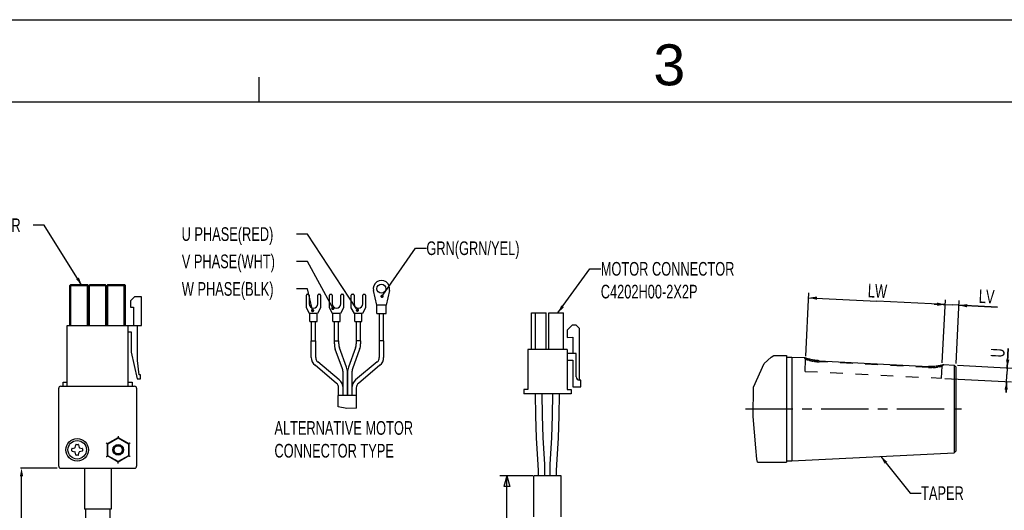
# Model space of a CAD drawing. Header units: millimetres. Extents: x -184 to 446, y -153 to 293.
# Tile 13 of 14: x 87 to 267, y 203 to 293. Entities that reach past the tile are written whole.
import ezdxf
from ezdxf.enums import TextEntityAlignment as Align

# ---------------------------------------------------------------- set-up
doc = ezdxf.new("R2010")
doc.units = ezdxf.units.MM
doc.header["$LTSCALE"] = 23.1
doc.linetypes.add('CENTER', pattern=[0.6, 0.375, -0.075, 0.075, -0.075])
doc.linetypes.add('HIDDEN', pattern=[0.2, 0.1, -0.1])
doc.layers.get('0').update_dxf_attribs({"linetype": 'CONTINUOUS'})
for name, color, linetype in [('02___PRT_ALL_AXES', 7, 'CONTINUOUS'), ('7_ALL_FEATURES', 7, 'CONTINUOUS'), ('DEFAULT_1', 7, 'CENTER'), ('DEFAULT_2', 8, 'HIDDEN'), ('DRAWING FRAME', 1, 'CONTINUOUS')]:
    doc.layers.add(name, color=color, linetype=linetype)
doc.styles.add('ARIAL', font='ARIAL.TTF')
doc.styles.get("Standard").update_dxf_attribs({"font": 'txt', "width": 0.7})
doc.dimstyles.new('DIMSTYLE_6', dxfattribs={"dimtxt": 2.5, "dimasz": 1.5, "dimexe": 0.18, "dimexo": 0.0625, "dimgap": 0.09, "dimtad": 1, "dimdsep": 46, "dimtxsty": 'Standard', "dimblk": '_FILLED', "dimblk1": '_FILLED', "dimblk2": '_FILLED', "dimcen": 0.09, "dimadec": 0, "dimazin": 0, "dimtp": 0.01, "dimtm": 0.01, "dimtfac": 1, "dimtofl": 0, "dimtmove": 0, "dimatfit": 3, "dimldrblk": '_FILLED', "dimfxl": 0, "dimtolj": 1, "dimarcsym": 0})

# ---------------------------------------------------------------- blocks, each defined once
blk = doc.blocks.new('_FILLED')
at = {"color": 0, "linetype": 'ByBlock'}
blk.add_solid([(0, 0), (-1, 0.2), (-1, -0.2)], dxfattribs=at)
blk = doc.blocks.new('*D11')
at = {"color": 7, "linetype": 'Continuous'}
for p, q in [((263.19, 254.36), (263.77, 265.92)), ((263.73, 265.02), (276.21, 264.39)), ((288.7, 263.77), (276.21, 264.39)), ((288.16, 253.11), (288.74, 264.67))]:
    blk.add_line(p, q, dxfattribs=at)
at = {"color": 7, "linetype": 'Continuous', "xscale": 1.5, "yscale": 1.5, "zscale": 1.5}
for p, rotation in [((263.73, 265.02), 177.1375947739), ((288.7, 263.77), 357.1375947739)]:
    blk.add_blockref('_FILLED', p, dxfattribs=dict(at, rotation=rotation))
at = {"color": 7, "linetype": 'Continuous', "width": 0.7}
blk.add_text('LW', height=2.5, rotation=-2.8624, dxfattribs=at).set_placement((274.49, 265.11))
blk = doc.blocks.new('*D12')
at = {"color": 7, "linetype": 'Continuous'}
for p, q in [((288.7, 263.77), (286.7, 263.87)), ((286.7, 263.87), (289.95, 263.71)), ((288.16, 253.11), (288.74, 264.67)), ((298.25, 263.29), (289.95, 263.71)), ((290.67, 252.98), (291.25, 264.54)), ((291.21, 263.64), (298.25, 263.29))]:
    blk.add_line(p, q, dxfattribs=at)
at = {"color": 7, "linetype": 'Continuous', "xscale": 1.5, "yscale": 1.5, "zscale": 1.5}
for p, rotation in [((288.7, 263.77), 357.1375947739), ((291.21, 263.64), 177.1375947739)]:
    blk.add_blockref('_FILLED', p, dxfattribs=dict(at, rotation=rotation))
at = {"color": 7, "linetype": 'Continuous', "width": 0.7}
blk.add_text('LV', height=2.5, rotation=-2.8624, dxfattribs=at).set_placement((294.78, 264.09))
blk = doc.blocks.new('*D13')
at = {"color": 7, "linetype": 'Continuous'}
for p, q in [((300.22, 255.76), (299.98, 250.96)), ((300.05, 252.21), (300.22, 255.76)), ((290.94, 252.67), (300.95, 252.17)), ((299.82, 247.72), (299.98, 250.96)), ((288.62, 250.28), (300.82, 249.67)), ((299.92, 249.72), (299.82, 247.72))]:
    blk.add_line(p, q, dxfattribs=at)
at = {"color": 7, "linetype": 'Continuous', "xscale": 1.5, "yscale": 1.5, "zscale": 1.5}
for p, rotation in [((300.05, 252.21), 267.1375947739), ((299.92, 249.72), 87.1375947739)]:
    blk.add_blockref('_FILLED', p, dxfattribs=dict(at, rotation=rotation))
at = {"color": 7, "linetype": 'Continuous', "width": 0.7}
blk.add_text('U', height=2.5, rotation=87.1376, dxfattribs=at).set_placement((299.51, 254.04))

msp = doc.modelspace()

# ---------------------------------------------------------------- linework, layer by layer
at = {"color": 7, "linetype": 'Continuous'}
for p, q in [((91.3991, 255.1027), (89.3991, 255.1027)), ((98.2803, 244.0971), (91.3991, 255.1027)), ((139.5239, 253.4809), (137.5239, 253.4809)), ((148.516, 239.8027), (139.5239, 253.4809)), ((153.3513, 242.3365), (159.2859, 250.8979)), ((159.2859, 250.8979), (161.2859, 250.8979)), ((139.5619, 248.4923), (137.5619, 248.4923)), ((144.0305, 240.1523), (139.5619, 248.4923)), ((185.3281, 239.0528), (191.1878, 247.1261)), ((191.1878, 247.1261), (193.1878, 247.1261)), ((96.2597, 244.2471), (96.1097, 244.0971)), ((96.1097, 236.7471), (96.1097, 244.0971)), ((96.2597, 244.0971), (96.1847, 244.1721)), ((96.2597, 244.2471), (99.3347, 244.2471)), ((96.2597, 236.7471), (96.2597, 244.0971)), ((96.2597, 244.0971), (99.3347, 244.0971)), ((99.4847, 244.0971), (99.3347, 244.2471)), ((99.4097, 244.1721), (99.3347, 244.0971)), ((99.3347, 236.7471), (99.3347, 244.0971)), ((99.4847, 236.7471), (99.4847, 244.0971)), ((99.6722, 244.0971), (99.8222, 244.2471)), ((99.6722, 244.0971), (102.6722, 244.0971)), ((99.8223, 244.2471), (102.5221, 244.2471)), ((102.6722, 244.0971), (102.5222, 244.2471)), ((103.0097, 244.2471), (102.8597, 244.0971)), ((102.8597, 236.7471), (102.8597, 244.0971)), ((103.0097, 244.0971), (102.9347, 244.1721)), ((103.0097, 244.2471), (106.0847, 244.2471)), ((103.0097, 236.7471), (103.0097, 244.0971)), ((103.0097, 244.0971), (106.0847, 244.0971)), ((103.0472, 244.0971), (103.1972, 244.2471)), ((106.0472, 244.0971), (105.8972, 244.2471)), ((106.2347, 244.0971), (106.0847, 244.2471)), ((106.1597, 244.1721), (106.0847, 244.0971)), ((106.0847, 236.7471), (106.0847, 244.0971)), ((106.2347, 236.7471), (106.2347, 244.0971)), ((139.5634, 243.4546), (137.5634, 243.4546)), ((140.4136, 239.7803), (139.5634, 243.4546)), ((107.9222, 241.9922), (107.1722, 241.2422)), ((109.1972, 241.9922), (107.9222, 241.9922)), ((109.1972, 236.7422), (109.1972, 241.9922)), ((139.343, 239.9842), (139.343, 242.3342)), ((139.493, 242.4842), (139.693, 242.4842)), ((139.843, 242.3342), (139.843, 240.7342)), ((141.443, 240.7342), (141.443, 242.3342)), ((141.593, 242.4842), (141.793, 242.4842)), ((141.943, 242.3342), (141.943, 239.9842)), ((143.558, 239.9842), (143.558, 242.3342)), ((143.708, 242.4842), (143.908, 242.4842)), ((144.058, 242.3342), (144.058, 240.7342)), ((145.658, 240.7342), (145.658, 242.3342)), ((145.808, 242.4842), (146.008, 242.4842)), ((146.158, 242.3342), (146.158, 239.9842)), ((147.558, 239.9842), (147.558, 242.3342)), ((147.708, 242.4842), (147.908, 242.4842)), ((148.058, 242.3342), (148.058, 240.7342)), ((149.658, 240.7342), (149.658, 242.3342)), ((149.808, 242.4842), (150.008, 242.4842)), ((150.158, 242.3342), (150.158, 239.9842)), ((107.1722, 241.2422), (107.1722, 240.1172)), ((107.1722, 240.1172), (107.6972, 240.1172)), ((107.6972, 240.1172), (107.6972, 236.7422)), ((95.6222, 225.6471), (95.6222, 236.7471)), ((95.6222, 236.7471), (106.7222, 236.7471)), ((106.7222, 225.6471), (106.7222, 236.7471)), ((106.7222, 236.7422), (109.1972, 236.7422)), ((108.4472, 230.3672), (108.4472, 236.7422)), ((106.7222, 235.6172), (107.3222, 235.6172)), ((107.3222, 235.6172), (107.3222, 231.8672)), ((140.243, 230.9296), (140.243, 233.9842)), ((141.043, 230.9296), (141.043, 233.9842)), ((144.458, 233.393), (144.458, 233.9842)), ((145.9263, 228.8474), (144.6328, 232.4012)), ((145.258, 233.393), (145.258, 233.9842)), ((146.6781, 229.121), (145.3846, 232.6748)), ((148.3313, 232.6748), (147.0378, 229.121)), ((149.0831, 232.4012), (147.7896, 228.8474)), ((148.458, 233.9842), (148.458, 233.393)), ((149.258, 233.9842), (149.258, 233.393)), ((152.673, 233.9842), (152.673, 230.9296)), ((153.473, 233.9842), (153.473, 230.9296)), ((107.3222, 231.8672), (108.3945, 226.9922)), ((223.0589, 229.792), (224.3538, 230.9531)), ((224.3538, 230.9531), (224.8195, 231.2457)), ((224.8195, 231.2457), (227.1268, 231.2457)), ((227.1268, 231.2457), (227.1268, 211.7457)), ((228.1268, 230.9957), (228.1268, 211.9957)), ((228.1268, 230.9957), (230.3614, 230.8839)), ((230.3705, 230.8808), (230.3614, 230.8839)), ((230.4302, 230.8599), (230.3705, 230.8808)), ((108.7695, 227.7422), (108.4472, 230.3672)), ((144.85, 226.1778), (140.9217, 229.4741)), ((145.3642, 226.7907), (141.4359, 230.0869)), ((152.28, 230.0869), (148.3517, 226.7907)), ((152.7942, 229.4741), (148.8659, 226.1778)), ((221.1206, 225.4659), (223.0589, 229.792)), ((233.137, 230.3156), (253.1095, 229.2632)), ((255.9295, 229.6055), (257.8271, 229.5107)), ((257.8271, 229.5107), (257.8271, 213.4807)), ((257.8271, 229.5107), (258.1268, 229.1957)), ((258.1268, 229.1957), (258.1268, 213.7957)), ((108.3945, 226.9922), (108.9945, 226.9922)), ((108.9945, 227.7422), (108.7695, 227.7422)), ((108.9945, 226.9922), (108.9945, 227.7422)), ((146.053, 223.9842), (146.053, 228.1292)), ((146.853, 223.9842), (146.853, 228.1292)), ((146.863, 228.1292), (146.863, 223.9842)), ((147.663, 228.1292), (147.663, 223.9842)), ((94.0472, 211.0221), (94.0472, 225.2721)), ((94.4222, 225.6471), (107.9222, 225.6471)), ((94.8722, 225.6471), (94.8722, 226.3971)), ((94.8722, 226.3971), (95.6222, 226.3971)), ((106.7222, 226.3971), (107.4722, 226.3971)), ((107.4722, 226.3971), (107.4722, 225.6471)), ((108.2972, 225.2721), (108.2972, 211.0221)), ((145.243, 223.9842), (145.243, 225.3352)), ((146.043, 223.9842), (146.043, 225.3352)), ((147.673, 225.3352), (147.673, 223.9842)), ((148.473, 225.3352), (148.473, 223.9842)), ((221.0285, 220.1353), (221.1206, 225.4659)), ((148.5329, 223.9842), (145.183, 223.9842)), ((145.183, 221.8572), (145.183, 223.9842)), ((148.533, 221.6346), (148.533, 223.9842)), ((146.7158, 221.5824), (145.183, 221.8572)), ((148.533, 221.6346), (146.7158, 221.5824)), ((221.5575, 214.3779), (221.0285, 220.1353)), ((102.9736, 215.1471), (104.9222, 216.2721)), ((104.9222, 216.2721), (106.8707, 215.1471)), ((96.5028, 214.2655), (96.9942, 214.3971)), ((97.0472, 214.4502), (97.1789, 214.9415)), ((97.2513, 214.9971), (97.5931, 214.9971)), ((97.6655, 214.9415), (97.7972, 214.4502)), ((97.8502, 214.3971), (98.3416, 214.2655)), ((102.9736, 212.8971), (102.9736, 215.1471)), ((106.8707, 215.1471), (106.8707, 212.8971)), ((221.7214, 212.3325), (221.5575, 214.3779)), ((96.4472, 213.8512), (96.4472, 214.193)), ((96.5028, 213.7788), (96.9942, 213.6471)), ((97.1789, 213.1027), (97.0472, 213.5941)), ((97.5931, 213.0471), (97.2513, 213.0471)), ((97.6655, 213.1027), (97.7972, 213.5941)), ((98.3416, 213.7788), (97.8502, 213.6471)), ((98.3972, 214.193), (98.3972, 213.8512)), ((104.9222, 211.7721), (102.9736, 212.8971)), ((106.8707, 212.8971), (104.9222, 211.7721)), ((228.1268, 211.9957), (257.8271, 213.4807)), ((244.407, 212.8097), (249.7755, 206.0949)), ((257.8271, 213.4807), (258.1268, 213.7957)), ((221.8388, 211.7457), (221.7214, 212.3325)), ((221.8388, 211.7457), (227.1268, 211.7457)), ((93.7597, 210.6471), (87.0643, 210.6471)), ((87.2443, 189.6471), (87.2443, 209.1471)), ((94.4222, 210.6471), (107.9222, 210.6471)), ((180.7285, 209.2778), (174.7318, 209.2778)), ((176.0035, 209.2778), (175.4663, 207.2778)), ((176.0035, 209.2778), (176.5407, 207.2778)), ((176.0035, 199.2153), (176.0035, 209.2778)), ((180.9285, 201.7778), (180.9285, 209.2778)), ((185.9535, 209.2778), (180.9285, 209.2778)), ((185.9535, 201.7778), (185.9535, 209.2778)), ((176.5407, 207.2778), (175.4663, 207.2778)), ((249.7755, 206.0949), (251.7755, 206.0949)), ((98.9222, 203.1471), (98.9222, 188.1471)), ((103.4222, 203.1471), (103.4222, 188.1471))]:
    msp.add_line(p, q, dxfattribs=at)
at = {"color": 7, "linetype": 'Continuous', "const_width": 0.3}
for points in [[(153.0304, 242.0899, 1), (153.3304, 242.0899, 1)], [(140.3313, 239.488, 1), (140.6313, 239.488, 1)], [(144.0221, 239.8879, 1), (144.3221, 239.8879, 1)], [(148.5308, 239.552, 1), (148.8308, 239.552, 1)]]:
    msp.add_lwpolyline(points, format="xyb", close=True, dxfattribs=at)
at = {"color": 7, "linetype": 'Continuous'}
for points in [[(230.9647, 230.6897), (230.8423, 230.7259), (230.7331, 230.7597), (230.6368, 230.7905), (230.5535, 230.818), (230.4842, 230.8414), (230.4302, 230.8599)], [(233.137, 230.3156), (232.9299, 230.3288), (232.7235, 230.3467), (232.5192, 230.3691), (232.3178, 230.3958), (232.1208, 230.4261), (231.93, 230.4596), (231.7467, 230.4954), (231.5715, 230.5332), (231.4051, 230.5722), (231.2476, 230.6119), (231.1003, 230.6514), (230.9647, 230.6897)], [(255.2671, 229.4386), (255.101, 229.4049), (254.9192, 229.3718), (254.7232, 229.3405), (254.5151, 229.3124), (254.2962, 229.2886), (254.0682, 229.2701), (253.8336, 229.2578), (253.5944, 229.2523), (253.3523, 229.2541), (253.1095, 229.2632)], [(255.9295, 229.6055), (255.8869, 229.5933), (255.8336, 229.5782), (255.7589, 229.5578), (255.6636, 229.5325), (255.549, 229.5034), (255.4167, 229.4718), (255.2671, 229.4386)], [(181.7339, 211.2464), (181.4394, 216.2371), (181.2974, 220.2552), (181.25, 224.2778)], [(182.6381, 216.2937), (182.497, 220.2835), (182.45, 224.2778)], [(183.9493, 211.3029), (184.2439, 216.2937), (184.3849, 220.2835), (184.432, 224.2778)], [(185.4425, 216.2371), (185.5846, 220.2552), (185.632, 224.2778)], [(182.9803, 209.2778), (182.9684, 210.2909), (182.9326, 211.3029), (182.6381, 216.2937)], [(185.1016, 209.2778), (185.1132, 210.2626), (185.148, 211.2464), (185.4425, 216.2371)], [(181.7803, 209.2778), (181.7687, 210.2626), (181.7339, 211.2464)], [(183.9016, 209.2778), (183.9136, 210.2909), (183.9493, 211.3029)]]:
    msp.add_lwpolyline(points, dxfattribs=at)
for centre, radius in [((97.4222, 214.0221), 2.0625), ((97.4222, 214.0221), 1.6875), ((104.9222, 214.0221), 0.9375), ((104.9222, 214.0221), 0.75)]:
    msp.add_circle(centre, radius, dxfattribs=at)
for centre, radius, start, end in [((139.493, 242.3342), 0.15, 90, 180), ((139.693, 242.3342), 0.15, 0, 90), ((141.593, 242.3342), 0.15, 90, 180), ((141.793, 242.3342), 0.15, 0, 90), ((143.708, 242.3342), 0.15, 90, 180), ((143.908, 242.3342), 0.15, 0, 90), ((145.808, 242.3342), 0.15, 90, 180), ((146.008, 242.3342), 0.15, 0, 90), ((147.708, 242.3342), 0.15, 90, 180), ((147.908, 242.3342), 0.15, 0, 90), ((149.808, 242.3342), 0.15, 90, 180), ((150.008, 242.3342), 0.15, 0, 90), ((147.358, 233.393), 2.9, 180, 200), ((147.358, 233.393), 2.1, 180, 200), ((146.358, 233.393), 2.1, 340, 0), ((146.358, 233.393), 2.9, 340, 0), ((142.143, 230.9296), 1.9, 180, 230), ((142.143, 230.9296), 1.1, 180, 230), ((151.573, 230.9296), 1.1, 310, 0), ((151.573, 230.9296), 1.9, 310, 0), ((143.953, 228.1292), 2.1, 0, 20), ((143.953, 228.1292), 2.9, 0, 20), ((149.763, 228.1292), 2.9, 160, 180), ((149.763, 228.1292), 2.1, 160, 180), ((94.4222, 225.2721), 0.375, 90, 180), ((107.9222, 225.2721), 0.375, 0, 90), ((144.143, 225.3352), 1.1, 0, 50), ((144.143, 225.3352), 1.9, 0, 50), ((149.573, 225.3352), 1.9, 130, 180), ((149.573, 225.3352), 1.1, 130, 180), ((96.9747, 214.4696), 0.075, 285, 345), ((97.2513, 214.9221), 0.075, 90, 165), ((97.5931, 214.9221), 0.075, 15, 90), ((97.8696, 214.4696), 0.075, 195, 255), ((96.5222, 214.193), 0.075, 105, 180), ((96.5222, 213.8512), 0.075, 180, 255), ((96.9747, 213.5747), 0.075, 15, 75), ((97.2513, 213.1221), 0.075, 195, 270), ((97.5931, 213.1221), 0.075, 270, 345), ((97.8696, 213.5747), 0.075, 105, 165), ((98.3222, 214.193), 0.075, 0, 75), ((98.3222, 213.8512), 0.075, 285, 360), ((94.4222, 211.0221), 0.375, 180, 270), ((107.9222, 211.0221), 0.375, 270, 0)]:
    msp.add_arc(centre, radius, start, end, dxfattribs=at)
for points, start_tangent, end_tangent in [([(104.9222, 216.5319), (104.9222, 216.4697), (104.9222, 216.4096), (104.9222, 216.3556), (104.9222, 216.3119), (104.9222, 216.2827), (104.9222, 216.2721)], (0, -1), (0, -1)), ([(102.7486, 215.277), (102.8025, 215.2459), (102.8546, 215.2159), (102.9013, 215.1889), (102.9392, 215.167), (102.9645, 215.1524), (102.9736, 215.1471)], (0.8660254, -0.5), (0.8660254, -0.5)), ([(107.0957, 215.277), (107.0419, 215.2459), (106.9898, 215.2159), (106.9431, 215.1889), (106.9052, 215.167), (106.8799, 215.1524), (106.8707, 215.1471)], (-0.8660254, -0.5), (-0.8660254, -0.5)), ([(102.7486, 212.7672), (102.8025, 212.7983), (102.8546, 212.8284), (102.9013, 212.8554), (102.9392, 212.8773), (102.9645, 212.8919), (102.9736, 212.8971)], (0.8660254, 0.5), (0.8660254, 0.5)), ([(107.0957, 212.7672), (107.0419, 212.7983), (106.9898, 212.8284), (106.9431, 212.8554), (106.9052, 212.8773), (106.8799, 212.8919), (106.8707, 212.8971)], (-0.8660254, 0.5), (-0.8660254, 0.5)), ([(104.9222, 211.5123), (104.9222, 211.5745), (104.9222, 211.6346), (104.9222, 211.6886), (104.9222, 211.7324), (104.9222, 211.7616), (104.9222, 211.7721)], (0, 1), (0, 1))]:
    msp.add_spline(points, degree=3, dxfattribs=dict(at, start_tangent=start_tangent, end_tangent=end_tangent))
for points in [[(97.2307, 245.2099), (98.2803, 244.0971), (97.7395, 245.528)], [(185.9664, 240.443), (185.3281, 239.0528), (186.452, 240.0905)], [(245.578, 211.8254), (244.407, 212.8097), (245.1093, 211.4508)]]:
    msp.add_solid(points, dxfattribs=at)
at = {"layer": '02___PRT_ALL_AXES', "color": 7, "linetype": 'Continuous'}
for p, q in [((99.6722, 236.7471), (99.6722, 244.0971)), ((102.6722, 236.7471), (102.6722, 244.0971)), ((103.0472, 236.7471), (103.0472, 244.0971)), ((106.0472, 236.7471), (106.0472, 244.0971)), ((152.198, 240.4842), (151.6081, 243.1615)), ((154.5378, 243.1615), (153.948, 240.4842)), ((139.9203, 238.9842), (139.343, 239.9842)), ((141.943, 239.9842), (141.3656, 238.9842)), ((144.1353, 238.9842), (143.558, 239.9842)), ((146.158, 239.9842), (145.5806, 238.9842)), ((148.1353, 238.9842), (147.558, 239.9842)), ((150.158, 239.9842), (149.5806, 238.9842)), ((153.948, 240.4842), (152.198, 240.4842)), ((152.198, 238.9842), (152.198, 240.4842)), ((153.948, 238.9842), (153.948, 240.4842)), ((141.3656, 238.9842), (139.9203, 238.9842)), ((139.993, 237.4842), (139.993, 238.9842)), ((141.293, 237.4842), (141.293, 238.9842)), ((145.5806, 238.9842), (144.1353, 238.9842)), ((144.208, 237.4842), (144.208, 238.9842)), ((145.508, 237.4842), (145.508, 238.9842)), ((149.5806, 238.9842), (148.1353, 238.9842)), ((148.208, 237.4842), (148.208, 238.9842)), ((149.508, 237.4842), (149.508, 238.9842)), ((152.198, 238.9842), (153.948, 238.9842)), ((152.698, 233.9842), (152.698, 238.9842)), ((153.448, 233.9842), (153.448, 238.9842)), ((139.993, 237.4842), (141.293, 237.4842)), ((140.268, 233.9842), (140.268, 237.4842)), ((141.018, 233.9842), (141.018, 237.4842)), ((144.208, 237.4842), (145.508, 237.4842)), ((144.483, 233.9842), (144.483, 237.4842)), ((145.233, 233.9842), (145.233, 237.4842)), ((148.208, 237.4842), (149.508, 237.4842)), ((148.483, 233.9842), (148.483, 237.4842)), ((149.233, 233.9842), (149.233, 237.4842)), ((140.243, 233.9842), (141.043, 233.9842)), ((144.458, 233.9842), (145.258, 233.9842)), ((149.258, 233.9842), (148.458, 233.9842)), ((153.473, 233.9842), (152.673, 233.9842)), ((227.1268, 230.9957), (228.1268, 230.9957)), ((103.0472, 215.1047), (104.9222, 216.1872)), ((104.9222, 216.1872), (106.7972, 215.1047)), ((103.0472, 212.9396), (103.0472, 215.1047)), ((106.7972, 215.1047), (106.7972, 212.9396)), ((104.9222, 211.8571), (103.0472, 212.9396)), ((106.7972, 212.9396), (104.9222, 211.8571)), ((227.1268, 211.9957), (228.1268, 211.9957)), ((98.7347, 210.6471), (98.7347, 203.1471)), ((103.6097, 210.6471), (103.6097, 203.1471)), ((103.6097, 203.1471), (98.7347, 203.1471))]:
    msp.add_line(p, q, dxfattribs=at)
for centre, radius in [((153.073, 243.4842), 0.825), ((104.9222, 214.0221), 0.975)]:
    msp.add_circle(centre, radius, dxfattribs=at)
for centre, radius, start, end in [((153.073, 243.4842), 1.5, 347.574803, 192.425197), ((140.643, 240.7342), 0.8, 180, 0), ((144.858, 240.7342), 0.8, 180, 0), ((148.858, 240.7342), 0.8, 180, 0)]:
    msp.add_arc(centre, radius, start, end, dxfattribs=at)
at = {"layer": '7_ALL_FEATURES', "color": 7, "linetype": 'Continuous'}
for p, q in [((180.516, 232.3778), (180.516, 239.0528)), ((180.516, 239.0528), (183.216, 239.0528)), ((181.266, 232.3778), (181.266, 239.0528)), ((183.216, 232.3778), (183.216, 239.0528)), ((183.666, 232.3778), (183.666, 239.0528)), ((183.666, 239.0528), (186.366, 239.0528)), ((186.366, 232.3778), (186.366, 239.0528)), ((187.941, 236.8028), (187.041, 235.9028)), ((187.041, 235.9028), (187.041, 234.5528)), ((188.691, 236.8028), (187.941, 236.8028)), ((189.291, 236.2028), (188.691, 236.8028)), ((189.291, 226.7528), (189.291, 236.2028)), ((187.041, 234.5528), (188.091, 234.6278)), ((188.091, 234.6278), (188.091, 231.6278)), ((179.841, 232.3778), (179.841, 225.0278)), ((187.041, 232.3778), (179.841, 232.3778)), ((187.041, 232.3778), (187.041, 225.0278)), ((188.691, 231.6278), (187.041, 231.6278)), ((188.691, 227.3528), (188.691, 231.6278)), ((187.041, 230.4278), (188.091, 230.4278)), ((188.091, 230.4278), (188.091, 225.5528)), ((188.091, 225.5528), (189.516, 225.5528)), ((189.516, 226.7528), (189.291, 226.7528)), ((189.516, 225.5528), (189.516, 226.7528)), ((179.091, 225.0278), (179.091, 224.2778)), ((179.841, 225.0278), (179.091, 225.0278)), ((187.791, 224.2778), (179.091, 224.2778)), ((187.041, 225.0278), (187.791, 225.0278)), ((187.791, 225.0278), (187.791, 224.2778))]:
    msp.add_line(p, q, dxfattribs=at)
msp.add_arc((189.291, 227.3528), 0.6, 180, 270, dxfattribs=at)
at = {"layer": 'DEFAULT_1', "color": 7, "linetype": 'CENTER'}
msp.add_line((219.6268, 221.4957), (259.1268, 221.4957), dxfattribs=at)
at = {"layer": 'DEFAULT_2', "color": 7, "linetype": 'HIDDEN'}
for p, q in [((230.3614, 230.8839), (230.6461, 230.5693)), ((230.3705, 230.8808), (230.3717, 230.8803)), ((230.5269, 230.8269), (230.5535, 230.818)), ((230.5362, 228.3721), (230.6461, 230.5693)), ((230.6196, 230.7962), (230.6368, 230.7905)), ((230.6461, 230.5693), (230.6807, 230.5581)), ((230.7243, 230.5442), (230.6717, 230.561)), ((230.8082, 230.5183), (230.7039, 230.5507)), ((230.8794, 230.4965), (230.7856, 230.5252)), ((230.8423, 230.7259), (230.8602, 230.7206)), ((230.8645, 230.5011), (230.9603, 230.4727)), ((230.9647, 230.6897), (231.0064, 230.6776)), ((231.5402, 230.5404), (231.5715, 230.5332)), ((230.9622, 230.4719), (231.0719, 230.4409)), ((231.1992, 230.4066), (231.0565, 230.4451)), ((231.3419, 230.3705), (231.1627, 230.4164)), ((231.411, 230.354), (231.2812, 230.3859)), ((231.3419, 230.3705), (231.5508, 230.3215)), ((231.4996, 230.3332), (231.6995, 230.2894)), ((232.2543, 230.1921), (232.0222, 230.2287)), ((253.0989, 229.0645), (233.126, 230.1061)), ((253.9798, 229.0655), (253.7652, 229.0565)), ((255.505, 227.1236), (255.6149, 229.3209)), ((255.5796, 229.3117), (255.6149, 229.3209)), ((255.6149, 229.3209), (255.9295, 229.6055)), ((230.5362, 228.3721), (255.505, 227.1236))]:
    msp.add_line(p, q, dxfattribs=at)
for points in [[(231.0064, 230.6776), (231.1691, 230.6326), (231.3475, 230.5864), (231.4051, 230.5722)], [(231.6713, 230.2955), (231.8552, 230.2588), (232.05, 230.2241)], [(231.93, 230.4596), (231.9607, 230.4539), (232.1857, 230.4156), (232.4177, 230.382), (232.6547, 230.3537), (232.8952, 230.3315), (232.9299, 230.3288)], [(232.9357, 230.1179), (232.7462, 230.1335), (232.5589, 230.1527), (232.3748, 230.1754), (232.1953, 230.201)], [(232.2543, 230.1921), (232.466, 230.1636), (232.6831, 230.1396), (232.9038, 230.1203), (233.126, 230.1061)], [(253.0989, 229.0645), (253.323, 229.0559), (253.5459, 229.0533), (253.7655, 229.0565)], [(253.9801, 229.0655), (254.1874, 229.0794), (254.3851, 229.0975), (254.5718, 229.1193), (254.7461, 229.1434)], [(255.181, 229.22), (255.0515, 229.1946), (254.9064, 229.1688), (254.7461, 229.1434)], [(255.1804, 229.2198), (255.2941, 229.2441), (255.3919, 229.2663)], [(255.5795, 229.3117), (255.5352, 229.3006), (255.4727, 229.2853), (255.3923, 229.2663)]]:
    msp.add_lwpolyline(points, dxfattribs=at)
at = {"layer": 'DRAWING FRAME', "color": 4}
msp.add_line((-184.294, 292.7031), (445.706, 292.7031), dxfattribs=at)
at = {"layer": 'DRAWING FRAME', "color": 3}
for p, q in [((130.706, 277.7031), (130.706, 282.2031)), ((-169.294, 277.7031), (430.706, 277.7031))]:
    msp.add_line(p, q, dxfattribs=at)

# ---------------------------------------------------------------- block references
at = {"color": 7, "linetype": 'Continuous', "xscale": 1.5, "yscale": 1.5, "zscale": 1.5, "rotation": 90}
msp.add_blockref('_FILLED', (87.2443, 210.6471), dxfattribs=at)

# ---------------------------------------------------------------- texts
at = {"color": 7, "linetype": 'Continuous', "width": 0.7}
for s, p in [('U PHASE(RED)', (116.5239, 252.2309)), ('GRN(GRN/YEL)', (161.2859, 249.6479)), ('V PHASE(WHT)', (116.5619, 247.2423)), ('W PHASE(BLK)', (116.5634, 242.2046)), ('TAPER', (251.7755, 204.8449))]:
    msp.add_text(s, height=2.5, dxfattribs=at).set_placement(p)
at = {"color": 7, "linetype": 'Continuous', "lineweight": 0, "char_height": 2.5, "attachment_point": 1}
for s, insert, width in [('ENCODER CONNECTOR\\PAMP 1-172169-9', (59.6491, 256.3527), 29.75), ('MOTOR CONNECTOR\\PC4202H00-2X2P', (193.1878, 248.3761), 26.25), ('ALTERNATIVE MOTOR\\PCONNECTOR TYPE', (133.5015, 219.2679), 29.75)]:
    msp.add_mtext(s, dxfattribs=dict(at, insert=insert, width=width))
at = {"layer": 'DRAWING FRAME', "color": 1, "style": 'ARIAL'}
msp.add_text('3', height=7.5, dxfattribs=at).set_placement((205.715, 284.4461), align=Align.MIDDLE)

# ---------------------------------------------------------------- dimensions: what is measured, and where the dimension line sits
at = {"color": 7, "linetype": 'Continuous'}
for base, p1, p2, angle, text, picture, middle in [((256.1779, 240.582), (230.676, 231.1686), (255.6449, 229.9201), 357.137595, 'LW', '*D11', (243.7872, 243.0788)), ((258.6898, 240.4564), (255.6449, 229.9201), (258.1567, 229.7949), 357.137595, 'LV', '*D12', (264.0767, 242.0644)), ((267.5293, 229.0256), (256.1043, 227.0937), (258.4264, 229.4807), 87.137595, 'U', '*D13', (265.7903, 231.7924))]:
    dim = msp.add_linear_dim(base=base, p1=p1, p2=p2, angle=angle, text=text, dimstyle='DIMSTYLE_6', dxfattribs=at)
    dim.commit()
    dim.dimension.update_dxf_attribs({"geometry": picture, "text_midpoint": middle, "dimtype": 128, "insert": (-32.5171, -23.1874)})

doc.saveas('drawing.dxf')
